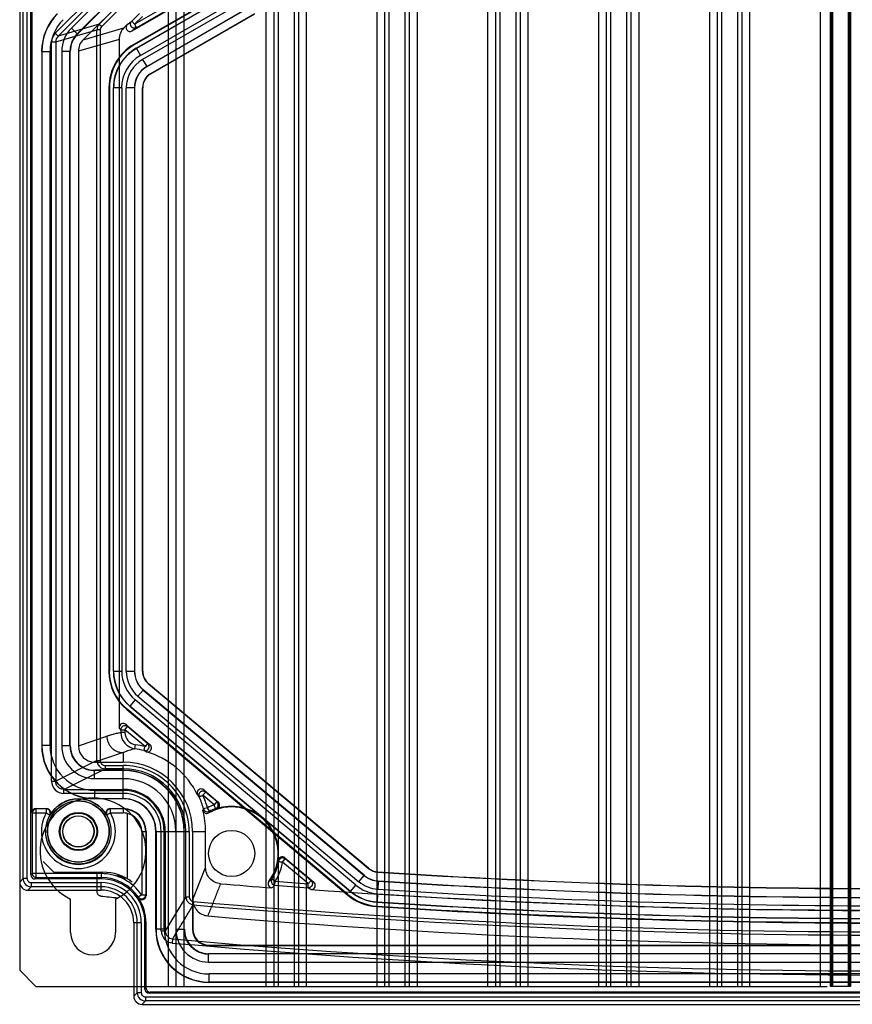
# Model space of a CAD drawing. Header units: millimetres. Extents: x 32 to 247, y 45 to 342.
# Tile 1 of 9: x 32 to 134, y 45 to 165. Entities that reach past the tile are written whole.
import ezdxf

# ---------------------------------------------------------------- set-up
doc = ezdxf.new("R2010")
doc.units = ezdxf.units.MM
doc.header["$LTSCALE"] = 25.054932
doc.layers.get('0').update_dxf_attribs({"linetype": 'CONTINUOUS'})

msp = doc.modelspace()

# ---------------------------------------------------------------- linework, layer by layer
at = {"color": 7, "linetype": 'Continuous'}
for p, q in [((50.35, 339.43), (50.35, 46.83)), ((51.35, 46.83), (51.35, 339.43)), ((52.35, 46.83), (52.35, 339.43)), ((32.15, 337.43), (32.15, 48.83)), ((32.57, 60.05), (32.57, 326.42)), ((33.07, 60.05), (33.07, 326.43)), ((33.52, 60.5), (33.52, 325.76)), ((33.65, 314.78), (33.65, 68.13)), ((62.36, 289.43), (62.36, 46.83)), ((63.36, 46.83), (63.36, 289.43)), ((63.85, 289.43), (63.85, 46.83)), ((65.85, 46.83), (65.85, 289.43)), ((66.34, 289.43), (66.34, 46.83)), ((67.34, 46.83), (67.34, 289.43)), ((75.96, 289.43), (75.96, 46.83)), ((76.96, 46.83), (76.96, 289.43)), ((77.45, 289.43), (77.45, 46.83)), ((79.45, 46.83), (79.45, 289.43)), ((79.94, 289.43), (79.94, 46.83)), ((80.94, 46.83), (80.94, 289.43)), ((89.56, 289.43), (89.56, 46.83)), ((90.56, 46.83), (90.56, 289.43)), ((91.05, 289.43), (91.05, 46.83)), ((93.05, 46.83), (93.05, 289.43)), ((93.54, 289.43), (93.54, 46.83)), ((94.54, 46.83), (94.54, 289.43)), ((103.16, 289.43), (103.16, 46.83)), ((104.16, 46.83), (104.16, 289.43)), ((104.65, 289.43), (104.65, 46.83)), ((106.65, 46.83), (106.65, 289.43)), ((107.14, 289.43), (107.14, 46.83)), ((108.14, 46.83), (108.14, 289.43)), ((116.76, 289.43), (116.76, 46.83)), ((117.76, 46.83), (117.76, 289.43)), ((118.25, 289.43), (118.25, 46.83)), ((120.25, 46.83), (120.25, 289.43)), ((120.74, 289.43), (120.74, 46.83)), ((121.74, 46.83), (121.74, 289.43)), ((130.36, 289.43), (130.36, 46.83)), ((131.61, 46.83), (131.61, 289.43)), ((131.75, 46.83), (131.75, 289.43)), ((131.85, 289.43), (131.85, 46.83)), ((133.85, 46.83), (133.85, 289.43)), ((133.95, 46.83), (133.95, 289.43)), ((134.09, 289.43), (134.09, 46.83)), ((42.9, 170.09), (36.51, 163.7)), ((36.86, 163.35), (43.25, 169.74)), ((38.5, 164.33), (43.57, 169.41)), ((58.92, 169.7), (46.15, 162.32)), ((58.95, 169.65), (46.2, 162.29)), ((46.45, 161.86), (59.2, 169.22)), ((59.21, 169.2), (46.47, 161.85)), ((44.28, 168.7), (39.2, 163.62)), ((44.3, 168.68), (39.23, 163.61)), ((45.01, 167.98), (39.94, 162.91)), ((45.04, 167.95), (41.92, 164.83)), ((45.95, 163.99), (53.17, 168.16)), ((46.24, 164.82), (52.79, 168.6)), ((53.04, 168.17), (46.49, 164.38)), ((46.97, 160.98), (59.71, 168.34)), ((59.99, 167.84), (47.23, 160.48)), ((42.21, 164.55), (45.32, 167.66)), ((47.73, 159.61), (60.49, 166.98)), ((60.5, 166.97), (47.75, 159.6)), ((46.85, 166.13), (45.89, 165.17)), ((47.2, 165.78), (46.24, 164.82)), ((48.22, 158.76), (60.98, 166.13)), ((48.25, 158.74), (61, 166.1)), ((41.92, 164.83), (36.86, 163.35)), ((39.2, 163.62), (38.5, 164.33)), ((39.94, 162.91), (44.94, 164.37)), ((41.92, 164.83), (42.21, 164.55)), ((45.34, 164.78), (44.94, 164.37)), ((45.34, 164.78), (45.89, 165.17)), ((46.24, 164.82), (45.89, 165.17)), ((46.49, 164.38), (45.95, 163.99)), ((36.51, 163.7), (36.86, 163.35)), ((36.57, 162.64), (41.63, 164.12)), ((39.23, 163.61), (39.2, 163.62)), ((41.63, 74.52), (41.63, 164.12)), ((42.03, 164.12), (41.63, 164.12)), ((42.03, 164.12), (42.03, 74.52)), ((36.07, 71.99), (36.07, 162.64)), ((36.07, 162.64), (36.57, 162.64)), ((36.57, 162.64), (36.57, 71.99)), ((44.36, 162.96), (39.35, 161.49)), ((44.36, 162.96), (44.36, 78.57)), ((46.2, 162.29), (46.15, 162.32)), ((46.45, 161.86), (46.47, 161.85)), ((46.47, 161.85), (46.97, 160.98)), ((34.85, 161.49), (34.85, 76.33)), ((34.88, 161.48), (34.85, 161.49)), ((34.88, 161.48), (34.88, 76.36)), ((34.88, 161.48), (35.88, 161.48)), ((35.88, 76.36), (35.88, 161.48)), ((37.32, 161.5), (37.32, 76.31)), ((37.32, 161.5), (38.32, 161.5)), ((38.32, 76.31), (38.32, 161.5)), ((38.35, 161.49), (38.32, 161.5)), ((38.35, 76.33), (38.35, 161.49)), ((39.35, 161.49), (39.35, 76.33)), ((47.23, 160.48), (47.73, 159.61)), ((47.73, 159.61), (47.75, 159.6)), ((48.25, 158.74), (48.22, 158.76)), ((43.1, 157.04), (43.1, 85.45)), ((43.15, 157.01), (43.1, 157.04)), ((43.15, 157.01), (43.15, 85.48)), ((43.65, 85.48), (43.65, 157.01)), ((43.65, 157.01), (43.67, 157)), ((43.67, 85.49), (43.67, 157)), ((44.67, 157), (43.67, 157)), ((44.67, 157), (44.67, 85.49)), ((45.23, 85.47), (45.23, 157.02)), ((46.23, 157.02), (45.23, 157.02)), ((46.23, 157.02), (46.23, 85.47)), ((46.23, 157.02), (46.25, 157.01)), ((46.25, 157.01), (46.25, 85.48)), ((47.22, 85.46), (47.22, 157.03)), ((47.25, 157.01), (47.22, 157.03)), ((47.25, 85.48), (47.25, 157.01)), ((43.15, 85.48), (43.1, 85.45)), ((43.65, 85.48), (43.67, 85.49)), ((43.67, 85.49), (44.67, 85.49)), ((45.23, 85.47), (46.23, 85.47)), ((46.23, 85.47), (46.25, 85.48)), ((47.25, 85.48), (47.22, 85.46)), ((47.96, 83.95), (47.93, 83.93)), ((74.91, 61.3), (47.93, 83.93)), ((74.93, 61.33), (47.96, 83.95)), ((47.31, 83.17), (46.66, 82.41)), ((46.66, 82.41), (73.76, 59.67)), ((47.31, 83.17), (47.32, 83.18)), ((47.31, 83.17), (74.41, 60.44)), ((74.41, 60.46), (47.32, 83.18)), ((45.65, 81.19), (45.67, 81.2)), ((72.74, 58.46), (45.65, 81.19)), ((46.31, 81.96), (45.67, 81.2)), ((45.67, 81.2), (72.75, 58.48)), ((73.39, 59.25), (46.31, 81.96)), ((45.33, 80.81), (45.28, 80.78)), ((45.28, 80.78), (72.4, 58.03)), ((72.42, 58.08), (45.33, 80.81)), ((44.57, 78.3), (44.36, 78.57)), ((45.07, 78.3), (45.39, 78.68)), ((45.18, 78.95), (48.14, 76.46)), ((45.18, 78.95), (45.39, 78.68)), ((47.85, 76.61), (45.39, 78.68)), ((39.35, 76.33), (42.85, 77.5)), ((44.57, 78.3), (44.57, 77.95)), ((45.07, 77.95), (44.57, 77.95)), ((47.53, 76.23), (45.07, 78.3)), ((45.07, 78.3), (45.07, 77.95)), ((34.88, 76.36), (34.85, 76.33)), ((35.88, 76.36), (34.88, 76.36)), ((38.32, 76.31), (37.32, 76.31)), ((38.32, 76.31), (38.35, 76.33)), ((46.29, 75.97), (46.36, 76.46)), ((47.85, 76.61), (47.53, 76.23)), ((44.85, 75.5), (41.35, 74.33)), ((44.85, 75.5), (44.85, 74.33)), ((41.63, 74.52), (36.57, 71.99)), ((41.35, 74.33), (44.85, 74.33)), ((41.63, 74.52), (42.03, 74.52)), ((42.63, 73.92), (44.85, 73.92)), ((42.63, 73.92), (42.63, 73.52)), ((44.85, 69.83), (44.85, 73.92)), ((37.57, 70.99), (42.63, 73.52)), ((41.32, 73.31), (41.35, 73.33)), ((44.85, 73.31), (41.32, 73.31)), ((41.32, 72.31), (41.32, 73.31)), ((44.85, 73.33), (41.35, 73.33)), ((44.85, 73.52), (42.63, 73.52)), ((36.07, 71.99), (36.57, 71.99)), ((41.32, 72.31), (44.85, 72.31)), ((37.57, 70.99), (44.85, 70.99)), ((37.57, 70.49), (37.57, 70.99)), ((44.85, 70.49), (37.57, 70.49)), ((41.38, 70.86), (44.85, 70.86)), ((41.38, 69.86), (41.38, 70.86)), ((54.62, 70.28), (54.94, 70.66)), ((56.02, 69.11), (54.62, 70.28)), ((54.74, 70.92), (56.48, 69.46)), ((56.34, 69.49), (54.94, 70.66)), ((41.38, 69.86), (41.35, 69.83)), ((44.85, 69.83), (41.35, 69.83)), ((41.38, 69.86), (44.85, 69.86)), ((56.34, 69.49), (56.02, 69.11)), ((56.34, 69.49), (56.48, 69.46)), ((33.69, 68.1), (33.65, 68.13)), ((33.69, 68.1), (35.41, 68.1)), ((33.69, 68.1), (33.69, 60.67)), ((34.19, 68.6), (34.15, 68.63)), ((34.15, 68.63), (35.47, 68.63)), ((35.41, 68.6), (34.19, 68.6)), ((34.19, 60.17), (34.19, 68.6)), ((35.41, 68.6), (35.47, 68.63)), ((35.41, 68.6), (35.41, 68.1)), ((35.84, 67.85), (35.9, 67.88)), ((42.8, 67.88), (42.86, 67.85)), ((42.86, 67.85), (43.29, 68.1)), ((43.23, 68.63), (44.85, 68.63)), ((43.23, 68.63), (43.29, 68.6)), ((44.85, 68.6), (43.29, 68.6)), ((43.29, 68.1), (44.85, 68.1)), ((44.85, 68.63), (44.85, 68.1)), ((45.35, 68.05), (45.35, 60.03)), ((55.19, 68.74), (54.71, 68.6)), ((55.42, 68.3), (55.19, 68.74)), ((55.42, 68.3), (55.35, 68.11)), ((56.32, 68.61), (56.19, 68.64)), ((47.12, 65.83), (47.65, 65.83)), ((47.12, 65.83), (47.12, 58.06)), ((47.62, 65.83), (47.62, 58.06)), ((47.65, 65.83), (47.65, 57.95)), ((48.85, 65.83), (52.94, 65.83)), ((48.85, 53.83), (48.85, 65.83)), ((48.88, 65.83), (48.88, 53.86)), ((49.51, 53.65), (49.51, 65.83)), ((49.88, 53.86), (49.88, 65.83)), ((50.01, 65.83), (50.01, 53.65)), ((51.32, 65.83), (51.32, 53.81)), ((52.32, 53.81), (52.32, 65.83)), ((52.54, 57.83), (52.54, 65.83)), ((52.94, 65.83), (52.94, 57.83)), ((53.35, 65.83), (54.96, 65.83)), ((53.35, 65.83), (53.35, 53.83)), ((54.96, 61.42), (54.96, 65.83)), ((35.02, 62.16), (36.35, 60.83)), ((63.91, 62.16), (63.86, 62.28)), ((64.4, 62.08), (64.72, 62.46)), ((67.56, 59.43), (64.4, 62.08)), ((64.67, 62.59), (68.24, 59.6)), ((64.67, 62.59), (64.72, 62.46)), ((67.88, 59.81), (64.72, 62.46)), ((33.52, 60.5), (33.69, 60.67)), ((42.15, 60.67), (33.69, 60.67)), ((36.35, 60.83), (42.35, 60.83)), ((41.65, 58.4), (41.65, 60.83)), ((42.15, 60.67), (42.15, 60)), ((53.39, 57.47), (54.96, 61.42)), ((73.76, 59.67), (74.41, 60.44)), ((74.41, 60.44), (74.41, 60.46)), ((74.93, 61.33), (74.91, 61.3)), ((76.07, 60.83), (76.08, 60.87)), ((76.08, 60.87), (76.07, 60.83)), ((32.57, 60.05), (32.15, 59.63)), ((33.07, 60.05), (32.57, 60.05)), ((33.57, 59.55), (42.15, 59.55)), ((33.57, 59.55), (33.57, 59.05)), ((34.19, 60.17), (34.02, 60)), ((42.15, 60), (34.02, 60)), ((34.19, 60.17), (42.15, 60.17)), ((42.15, 58.63), (42.15, 59.55)), ((44.71, 60.27), (44.6, 60.17)), ((44.71, 60.27), (44.88, 60.25)), ((63.46, 59.23), (63.5, 59.73)), ((67.53, 58.93), (67.56, 59.43)), ((67.88, 59.81), (68.24, 59.6)), ((72.75, 58.48), (73.39, 59.25)), ((76.14, 59.75), (76.08, 58.75)), ((76.15, 59.76), (76.14, 59.75)), ((33.15, 58.63), (33.57, 59.05)), ((33.15, 58.63), (42.15, 58.63)), ((42.15, 59.05), (33.57, 59.05)), ((47.12, 58.06), (46.7, 57.78)), ((47.62, 58.06), (47.65, 57.95)), ((67.88, 58.72), (67.53, 58.93)), ((72.42, 58.08), (72.4, 58.03)), ((72.74, 58.46), (72.75, 58.48)), ((76.05, 58.18), (75.99, 57.18)), ((38.4, 53.43), (38.4, 57.54)), ((43.9, 57.54), (43.9, 53.43)), ((46.73, 57.67), (46.7, 57.78)), ((52.54, 57.83), (50.01, 53.65)), ((52.54, 57.83), (52.94, 57.83)), ((53.39, 57.47), (53.39, 53.88)), ((53.49, 57.24), (53.45, 56.84)), ((75.99, 57.18), (75.98, 57.17)), ((75.95, 56.67), (75.93, 56.62)), ((47.07, 54.63), (46.15, 54.63)), ((46.15, 54.63), (46.15, 45.63)), ((46.57, 46.05), (46.57, 54.63)), ((47.07, 54.63), (47.07, 46.05)), ((47.52, 54.63), (47.65, 54.63)), ((47.52, 46.5), (47.52, 54.63)), ((47.65, 46.63), (47.65, 54.63)), ((48.88, 53.86), (48.85, 53.83)), ((49.88, 53.86), (48.88, 53.86)), ((49.51, 53.65), (50.01, 53.65)), ((52.32, 53.81), (51.32, 53.81)), ((52.32, 53.81), (52.35, 53.83)), ((53.35, 53.83), (53.39, 53.88)), ((50.88, 52.16), (50.92, 52.65)), ((55.32, 50.81), (55.35, 50.83)), ((223.98, 50.81), (55.32, 50.81)), ((55.32, 49.81), (55.32, 50.81)), ((55.35, 51.83), (55.39, 51.88)), ((55.35, 51.83), (223.95, 51.83)), ((223.95, 50.83), (55.35, 50.83)), ((55.39, 51.88), (139.65, 51.9)), ((55.32, 49.81), (223.98, 49.81)), ((32.15, 48.83), (34.15, 46.83)), ((223.92, 48.36), (55.38, 48.36)), ((55.38, 47.36), (55.38, 48.36)), ((55.38, 47.36), (55.35, 47.33)), ((223.95, 47.33), (55.35, 47.33)), ((55.38, 47.36), (223.92, 47.36)), ((34.15, 46.83), (131.2, 46.83)), ((46.57, 46.05), (46.15, 45.63)), ((47.07, 46.05), (46.57, 46.05)), ((47.52, 46.5), (47.65, 46.63)), ((48.15, 46.13), (48.02, 46)), ((231.28, 46), (48.02, 46)), ((231.15, 46.13), (48.15, 46.13)), ((131.81, 46.83), (131.61, 46.83)), ((133.85, 46.83), (131.85, 46.83)), ((134.09, 46.83), (133.89, 46.83)), ((47.15, 44.63), (47.57, 45.05)), ((47.57, 45.55), (231.73, 45.55)), ((47.57, 45.55), (47.57, 45.05)), ((231.73, 45.05), (47.57, 45.05)), ((47.15, 44.63), (232.15, 44.63))]:
    msp.add_line(p, q, dxfattribs=at)
for centre, radius in [((39.35, 65.83), 4), ((39.35, 65.83), 3.78), ((39.35, 65.83), 3.75), ((39.35, 65.83), 2.34), ((39.35, 65.83), 2.27), ((39.35, 65.83), 2.25), ((39.35, 65.83), 1.92), ((39.35, 65.83), 1.9), ((58.15, 63.13), 2.83)]:
    msp.add_circle(centre, radius, dxfattribs=at)
for centre, radius, start, end in [((41.38, 161.48), 6.5, 135.0009, 179.9991), ((41.38, 161.48), 5.5, 134.9996, 180.0005), ((41.32, 161.5), 4, 134.9997, 180.0003), ((42.63, 164.12), 1, 135.0252, 180.0168), ((42.63, 164.12), 0.6, 134.9917, 179.9806), ((37.57, 162.64), 1.5, 134.978, 179.9881), ((37.57, 162.64), 1, 134.9458, 179.9444), ((49.27, 157), 5.6, 120.0013, 179.9987), ((49.26, 157), 4.6, 119.9933, 180.0055), ((49.23, 157.02), 4, 120.0046, 179.9949), ((49.23, 157.02), 3, 119.9904, 180.006), ((49.25, 157.01), 2, 119.9993, 180.0007), ((49.27, 85.49), 5.6, 180.0012, 230.0076), ((49.27, 85.49), 4.6, 179.9994, 230.0093), ((49.23, 85.47), 4, 180.0037, 230.0048), ((49.23, 85.47), 3, 179.9948, 230.0114), ((49.25, 85.48), 2, 179.9996, 230.0092), ((45.07, 78.3), 0.5, 135.1798, 179.7793), ((46.57, 77.95), 2, 180.0226, 261.9418), ((46.57, 77.95), 1.5, 180.0405, 261.9971), ((41.35, 76.33), 6.5, 179.9975, 270.0127), ((41.38, 76.36), 6.5, 180.0003, 269.9997), ((41.38, 76.36), 5.5, 179.9956, 270.0041), ((41.32, 76.31), 4, 179.9958, 270.0042), ((44.85, 65.83), 10.74, 75.5535, 81.9361), ((38.62, 58.65), 20.19, 61.8766, 62.806), ((49.15, 64.79), 11.54, 104.3901, 111.8936), ((44.85, 65.83), 10.24, 75.555, 81.9388), ((37.47, 56.92), 21.29, 61.332, 62.1747), ((44.85, 65.83), 10.17, 26.1722, 73.8431), ((47.52, 76.24), 0.507, 320.0355, 324.3998), ((42.63, 74.52), 1, 180.0345, 269.9781), ((42.63, 74.52), 0.6, 180.0239, 270.0581), ((44.85, 65.83), 8.5, 0, 90), ((44.85, 65.83), 8.09, 359.9997, 90.0003), ((44.85, 65.83), 7.69, 0, 90), ((44.85, 65.83), 7.5, 0, 90), ((44.85, 65.83), 7.47, 0, 90), ((37.57, 71.99), 1.5, 180.034, 270.0647), ((44.85, 65.83), 6.47, 360, 90), ((44.85, 65.83), 5.16, 0, 90), ((44.85, 65.83), 5.03, 359.9963, 90.0037), ((44.85, 65.83), 4.66, 0, 90), ((37.21, 56.91), 21.47, 37.8203, 38.654), ((44.85, 65.83), 10.24, 15.7037, 24.4641), ((44.85, 65.83), 10.74, 15.7037, 24.4641), ((39.1, 58.64), 19.89, 37.1942, 38.137), ((41.15, 63.43), 6.5, 295.029, 244.971), ((39.35, 65.83), 4.01, 30.6735, 149.3265), ((44.85, 65.83), 4.03, 0, 90), ((44.85, 65.83), 4, 0, 90), ((58.15, 63.13), 6.34, 109.6144, 117.8654), ((58.15, 63.13), 5.71, 323.2399, 119.3791), ((56.16, 69.08), 0.5, 288.4748, 50.0262), ((58.15, 63.13), 5.77, 351.5259, 108.4918), ((56.02, 69.11), 0.5, 321.7791, 49.8922), ((34.19, 68.1), 0.5, 90.0206, 179.9794), ((39.35, 65.83), 4.54, 150.0996, 29.9003), ((39.35, 65.83), 4.04, 150.0996, 29.9004), ((35.41, 68.1), 0.5, 330.1431, 89.9565), ((35.47, 68.13), 0.5, 329.3105, 90.0163), ((43.23, 68.13), 0.5, 89.9845, 210.6887), ((43.29, 68.1), 0.5, 121.6533, 209.8559), ((43.29, 68.1), 0.5, 90.032, 121.661), ((44.85, 65.83), 2.8, 0, 90), ((44.85, 65.83), 2.76, 0, 90), ((44.85, 65.83), 2.27, 359.9996, 90.0004), ((34.29, 77.75), 22.37, 335.3321, 335.8579), ((44.85, 65.83), 10.11, 0, 14.8133), ((55.1, 68.54), 0.5, 194.8059, 299.3884), ((55.19, 68.74), 0.5, 195.7577, 297.8375), ((58.15, 63.13), 5.84, 109.6143, 117.8652), ((56.02, 69.11), 0.5, 289.6468, 321.7871), ((58.15, 63.13), 5.84, 327.5397, 350.4034), ((58.15, 63.13), 6.34, 327.5397, 350.4034), ((64.35, 62.21), 0.5, 49.9926, 171.5421), ((64.4, 62.08), 0.5, 50.125, 170.3592), ((34.19, 60.67), 0.5, 180.0206, 269.9794), ((42.15, 54.63), 6.03, 34.6435, 90), ((42.35, 54.83), 6, 52.9303, 90), ((44.75, 60.76), 0.501, 214.7116, 264.7099), ((76.33, 62.74), 3, 230.0009, 266.3453), ((76.2, 62.83), 2, 230.0087, 266.3339), ((76.21, 62.86), 2, 230.0087, 266.3342), ((139.65, 1053.13), 994.33, 266.33378, 273.66566), ((139.65, 1053.13), 994.3, 266.33444, 273.66487), ((33.57, 60.05), 1, 180.0349, 269.9651), ((33.57, 60.05), 0.5, 179.9837, 270.0163), ((42.15, 54.63), 5.54, 34.6435, 90), ((42.15, 54.63), 5.37, 0, 90), ((42.15, 54.63), 4.92, 0, 90), ((139.65, 1053.13), 997.5, 264.53222, 264.56418), ((139.65, 1053.13), 997.16, 265.23335, 265.59639), ((58.01, 66), 7.85, 306.9219, 310.2247), ((63.5, 59.73), 0.499, 147.5998, 176.9534), ((63.5, 59.73), 0.501, 176.9552, 265.4849), ((57.86, 65.56), 8.45, 308.1658, 311.4867), ((139.65, 1053.13), 996.82, 265.61656, 265.8507), ((139.65, 1053.13), 996.32, 265.61656, 265.8507), ((76.35, 62.77), 4.6, 230.0075, 266.3447), ((76.33, 62.74), 4, 230.0122, 266.3383), ((139.65, 1053.13), 995.42, 266.34214, 273.6588), ((139.65, 1053.13), 995.4, 266.34229, 273.65862), ((42.15, 54.63), 4.42, 0, 90), ((42.15, 54.63), 4, 0, 90), ((139.65, 1053.13), 997, 265.87214, 269.7434), ((76.32, 62.7), 6.1, 230.0087, 266.3415), ((76.35, 62.77), 5.6, 230.0098, 266.3415), ((139.65, 1053.13), 996.98, 266.34259, 273.65827), ((139.65, 1053.13), 996.42, 266.34199, 273.65898), ((139.65, 1053.13), 1000, 264.40193, 264.52206), ((47.15, 57.95), 0.5, 213.4789, 0.0795), ((42.15, 54.63), 5.5, 0, 33.5558), ((53.54, 57.83), 1, 180.0055, 265.029), ((53.54, 57.83), 0.6, 179.9631, 265.045), ((139.65, 1053.13), 1000.02, 265.05523, 274.94477), ((139.65, 1053.13), 999.62, 265.05523, 274.94477), ((139.65, 1053.13), 998, 266.34229, 273.65863), ((139.65, 1053.13), 997.98, 266.34244, 273.65845), ((139.65, 1053.13), 998.55, 266.34129, 273.65982), ((139.65, 1053.13), 998.5, 266.34228, 273.65863), ((139.65, 1053.13), 1001.22, 265.16289, 274.83711), ((41.15, 53.43), 2.75, 180, 360), ((55.38, 53.86), 6.5, 180.0003, 269.9997), ((51.01, 53.65), 1.5, 179.9715, 264.9222), ((55.38, 53.86), 5.5, 179.9956, 270.0041), ((51.01, 53.65), 0.999, 179.8658, 264.9402), ((55.32, 53.81), 4, 179.9958, 270.0042), ((139.65, 1053.13), 1004.91, 264.93184, 275.06816), ((139.65, 1053.13), 1004.41, 264.93185, 275.06815), ((47.57, 46.05), 1, 180.0349, 269.9651), ((47.57, 46.05), 0.5, 179.9846, 270.0149)]:
    msp.add_arc(centre, radius, start, end, dxfattribs=at)
for centre, major_axis, ratio, start_param, end_param in [((41.35, 161.49), (-6.01, 2.49), 0.999822, -0.392636, 0.392636), ((46.36, 162.96), (1.92, 0.56), 0.998512, 2.071451, 2.856624), ((45.7, 164.42), (-0.41, -0.298), 0.986303, -1.411417, 1.464788), ((41.35, 161.49), (2.77, -1.15), 0.999822, 2.748957, 3.534229), ((41.35, 161.49), (-1.92, -0.56), 0.998512, -1.070142, -0.284969), ((49.2, 157.04), (5.28, -3.05), 0.999797, 2.618082, 3.665103), ((49.25, 157.01), (5.28, -3.05), 0.999797, 2.618082, 3.665103), ((49.25, 157.01), (4.85, -2.8), 0.999797, 2.618082, 3.665103), ((49.25, 157.01), (-2.6, 1.5), 0.999797, -0.523511, 0.523511), ((49.22, 157.03), (1.73, -1), 0.999797, 2.618082, 3.665103), ((49.2, 85.45), (5.53, 2.58), 0.999815, 2.705254, 3.577931), ((49.25, 85.48), (5.53, 2.58), 0.999815, 2.705254, 3.577931), ((49.25, 85.48), (5.08, 2.37), 0.999815, 2.705254, 3.577931), ((49.25, 85.48), (-2.72, -1.27), 0.999815, -0.436338, 0.436338), ((49.22, 85.46), (1.81, 0.85), 0.999815, 2.705254, 3.577931), ((44.86, 78.56), (0.31, -0.395), 0.996419, 1.778688, 4.044995), ((41.35, 76.33), (2.12, 2.12), 0.999695, 2.356336, 3.926849), ((41.35, 76.33), (-1.9, -0.63), 0.998478, -0.32105, 1.248833), ((34.15, 68.13), (-0.354, 0.354), 0.999695, -0.785246, 0.785246), ((34.02, 60.5), (0.354, 0.354), 0.999695, 2.356347, 3.926839), ((76.34, 62.76), (1.12, 2.79), 0.999831, 2.824575, 3.458613), ((76.2, 62.83), (0.74, 1.86), 0.999831, -3.45854, -2.824651), ((33.15, 59.63), (0.708, 0.708), 0.998783, 2.356803, 3.926382), ((76.34, 62.76), (-2.27, -5.66), 0.999831, -0.317015, 0.317023), ((76.34, 62.76), (2.08, 5.2), 0.999831, -3.458613, -2.824575), ((55.35, 53.83), (-4.6, -4.6), 0.999695, -0.785262, 0.785262), ((55.35, 53.83), (2.12, 2.12), 0.999695, 2.356336, 3.926849), ((55.35, 53.83), (1.41, 1.41), 0.999695, 2.356347, 3.926839), ((55.39, 53.88), (1.41, 1.41), 0.999695, -3.926839, -2.356347), ((48.02, 46.5), (0.354, 0.354), 0.999695, 2.356347, 3.926839), ((48.15, 46.63), (0.354, 0.354), 0.999695, -3.926839, -2.356347), ((47.15, 45.63), (0.708, 0.708), 0.998783, 2.356803, 3.926382)]:
    msp.add_ellipse(centre, major_axis=major_axis, ratio=ratio, start_param=start_param, end_param=end_param, dxfattribs=at)
for points, knots in [([(46.49, 164.38), (46.45, 164.36), (46.36, 164.33), (46.24, 164.31), (46.12, 164.33), (46.02, 164.37), (45.94, 164.42), (45.88, 164.48), (45.83, 164.54), (45.78, 164.62), (45.75, 164.71), (45.74, 164.82), (45.75, 164.94), (45.8, 165.06), (45.85, 165.14), (45.89, 165.17)], [0, 0, 0, 0, 0.098854, 0.187878, 0.269056, 0.341975, 0.407453, 0.464301, 0.520147, 0.581517, 0.649749, 0.724817, 0.807504, 0.89881, 1, 1, 1, 1]), ([(46.24, 164.82), (46.25, 164.81), (46.26, 164.79), (46.27, 164.76), (46.3, 164.73), (46.32, 164.73), (46.34, 164.72)], [0, 0, 0, 0, 0.248558, 0.44514, 0.658459, 1, 1, 1, 1]), ([(46.4, 164.5), (46.39, 164.52), (46.37, 164.57), (46.36, 164.64), (46.34, 164.69), (46.34, 164.72)], [0, 0, 0, 0, 0.300367, 0.645647, 1, 1, 1, 1]), ([(46.49, 164.38), (46.5, 164.39), (46.54, 164.41), (46.49, 164.43), (46.44, 164.44), (46.41, 164.48), (46.4, 164.5)], [0, 0, 0, 0, 0.209306, 0.342548, 0.616421, 1, 1, 1, 1]), ([(39.2, 163.62), (39.06, 163.48), (38.81, 163.18), (38.53, 162.66), (38.36, 162.09), (38.32, 161.7), (38.32, 161.5)], [0, 0, 0, 0, 0.250003, 0.500005, 0.750004, 1, 1, 1, 1]), ([(45.39, 78.68), (45.32, 78.73), (45.17, 78.81), (44.92, 78.79), (44.77, 78.71), (44.71, 78.65)], [0, 0, 0, 0, 0.332831, 0.666223, 1, 1, 1, 1]), ([(44.57, 77.95), (44.37, 77.91), (43.99, 77.83), (43.42, 77.68), (43.04, 77.56), (42.85, 77.5)], [0, 0, 0, 0, 0.332749, 0.665911, 1, 1, 1, 1]), ([(42.85, 77.5), (42.85, 77.38), (42.88, 77.13), (42.98, 76.75), (43.17, 76.39), (43.43, 76.08), (43.75, 75.82), (44.11, 75.63), (44.48, 75.52), (44.73, 75.5), (44.85, 75.5)], [0, 0, 0, 0, 0.116569, 0.240123, 0.368803, 0.500192, 0.631548, 0.760139, 0.883568, 1, 1, 1, 1]), ([(44.57, 78.3), (44.59, 78.29), (44.67, 78.3), (44.84, 78.3), (44.98, 78.3), (45.07, 78.3)], [0, 0, 0, 0, 0.139011, 0.487297, 1, 1, 1, 1]), ([(38.32, 76.31), (38.32, 76.11), (38.36, 75.72), (38.53, 75.15), (38.81, 74.63), (39.19, 74.17), (39.65, 73.8), (40.17, 73.52), (40.73, 73.35), (41.13, 73.31), (41.32, 73.31)], [0, 0, 0, 0, 0.12498, 0.249973, 0.374984, 0.500005, 0.625024, 0.750032, 0.875022, 1, 1, 1, 1]), ([(47.4, 75.75), (47.4, 75.75), (47.37, 75.77), (47.43, 75.8), (47.45, 75.87), (47.47, 75.98), (47.47, 76.1), (47.51, 76.19), (47.53, 76.23)], [0, 0, 0, 0, 0.049454, 0.125934, 0.266675, 0.468271, 0.740155, 1, 1, 1, 1]), ([(47.68, 75.6), (47.77, 75.57), (47.96, 75.57), (48.2, 75.72), (48.33, 75.97), (48.32, 76.25), (48.21, 76.41), (48.14, 76.46)], [0, 0, 0, 0, 0.198862, 0.400309, 0.603043, 0.803361, 1, 1, 1, 1]), ([(47.91, 75.91), (47.94, 75.94), (47.97, 76), (48.01, 76.09), (48.03, 76.18), (48.03, 76.29), (48, 76.4), (47.95, 76.52), (47.89, 76.58), (47.85, 76.61)], [0, 0, 0, 0, 0.148962, 0.260326, 0.380963, 0.514159, 0.66035, 0.820393, 1, 1, 1, 1]), ([(47.4, 75.75), (47.43, 75.74), (47.5, 75.73), (47.58, 75.73), (47.66, 75.75), (47.73, 75.77), (47.79, 75.8), (47.84, 75.84), (47.88, 75.87), (47.9, 75.9), (47.91, 75.91)], [0, 0, 0, 0, 0.168894, 0.324698, 0.466432, 0.595127, 0.71132, 0.81861, 0.906179, 1, 1, 1, 1]), ([(37.57, 70.99), (37.44, 70.99), (37.17, 71.04), (36.84, 71.27), (36.62, 71.6), (36.57, 71.86), (36.57, 71.99)], [0, 0, 0, 0, 0.250231, 0.500319, 0.750253, 1, 1, 1, 1]), ([(54.74, 70.92), (54.68, 70.98), (54.5, 71.06), (54.22, 71.03), (54, 70.85), (53.9, 70.58), (53.94, 70.4), (53.98, 70.32)], [0, 0, 0, 0, 0.19882, 0.400303, 0.603028, 0.803251, 1, 1, 1, 1]), ([(54.94, 70.66), (54.9, 70.7), (54.83, 70.74), (54.71, 70.77), (54.62, 70.78), (54.54, 70.77), (54.46, 70.75), (54.39, 70.72), (54.33, 70.68), (54.27, 70.64), (54.22, 70.58), (54.18, 70.51), (54.14, 70.43), (54.12, 70.34), (54.12, 70.22), (54.14, 70.13), (54.17, 70.07)], [0, 0, 0, 0, 0.122203, 0.191951, 0.259713, 0.324328, 0.385403, 0.442211, 0.494663, 0.547126, 0.603946, 0.665037, 0.72967, 0.797451, 0.867218, 1, 1, 1, 1]), ([(54.32, 70.15), (54.29, 70.14), (54.25, 70.12), (54.21, 70.09), (54.19, 70.04), (54.17, 70.07), (54.17, 70.07)], [0, 0, 0, 0, 0.42303, 0.711563, 0.866017, 1, 1, 1, 1]), ([(54.32, 70.15), (54.35, 70.17), (54.42, 70.18), (54.53, 70.21), (54.6, 70.25), (54.62, 70.28)], [0, 0, 0, 0, 0.342218, 0.676723, 1, 1, 1, 1]), ([(56.19, 68.64), (56.17, 68.65), (56.16, 68.74), (56.1, 68.89), (56.05, 69.03), (56.02, 69.11)], [0, 0, 0, 0, 0.131274, 0.482302, 1, 1, 1, 1]), ([(35.41, 68.1), (35.43, 68.09), (35.48, 68.06), (35.54, 68.02), (35.58, 68), (35.6, 67.99)], [0, 0, 0, 0, 0.344913, 0.680912, 1, 1, 1, 1]), ([(35.6, 67.99), (35.64, 67.97), (35.72, 67.92), (35.79, 67.89), (35.83, 67.84), (35.84, 67.85)], [0, 0, 0, 0, 0.509065, 0.86154, 1, 1, 1, 1]), ([(43.29, 68.1), (43.29, 68.18), (43.29, 68.32), (43.29, 68.49), (43.29, 68.57), (43.29, 68.6)], [0, 0, 0, 0, 0.486748, 0.847978, 1, 1, 1, 1]), ([(63.91, 62.16), (63.91, 62.15), (63.97, 62.16), (64.05, 62.13), (64.13, 62.12), (64.18, 62.11)], [0, 0, 0, 0, 0.123596, 0.460215, 1, 1, 1, 1]), ([(64.18, 62.11), (64.21, 62.11), (64.25, 62.1), (64.33, 62.09), (64.38, 62.08), (64.4, 62.08)], [0, 0, 0, 0, 0.318765, 0.654442, 1, 1, 1, 1]), ([(44.17, 60.53), (44.2, 60.43), (44.31, 60.26), (44.51, 60.18), (44.6, 60.17)], [0, 0, 0, 0, 0.500124, 1, 1, 1, 1]), ([(56.79, 59.42), (56.54, 59.44), (56.05, 59.58), (55.45, 60.03), (55.05, 60.67), (54.96, 61.17), (54.96, 61.42)], [0, 0, 0, 0, 0.250359, 0.499663, 0.749081, 1, 1, 1, 1]), ([(56.79, 59.42), (56.61, 58.98), (56.27, 58.11), (55.75, 56.79), (55.4, 55.91), (55.22, 55.48)], [0, 0, 0, 0, 0.333368, 0.666646, 1, 1, 1, 1]), ([(62.73, 59.72), (62.67, 59.65), (62.6, 59.47), (62.65, 59.2), (62.83, 58.99), (63, 58.92), (63.09, 58.92)], [0, 0, 0, 0, 0.248172, 0.501211, 0.753578, 1, 1, 1, 1]), ([(63.08, 60), (63.09, 60), (63.13, 59.96), (63.2, 59.92), (63.28, 59.87), (63.32, 59.85)], [0, 0, 0, 0, 0.125801, 0.463904, 1, 1, 1, 1]), ([(63.32, 59.85), (63.34, 59.83), (63.38, 59.81), (63.44, 59.77), (63.48, 59.74), (63.5, 59.73)], [0, 0, 0, 0, 0.319645, 0.655694, 1, 1, 1, 1]), ([(67.88, 59.81), (67.91, 59.79), (67.95, 59.75), (68, 59.67), (68.03, 59.6), (68.05, 59.53), (68.06, 59.47), (68.06, 59.41), (68.05, 59.36), (68.04, 59.3), (68.03, 59.24), (68, 59.18), (67.96, 59.12), (67.9, 59.06), (67.83, 59.01), (67.74, 58.96), (67.64, 58.93), (67.56, 58.93), (67.53, 58.93)], [0, 0, 0, 0, 0.075703, 0.144529, 0.207051, 0.264744, 0.315319, 0.36292, 0.403516, 0.446626, 0.495347, 0.548797, 0.607345, 0.671649, 0.742116, 0.819787, 0.905362, 1, 1, 1, 1]), ([(67.88, 59.81), (67.87, 59.82), (67.83, 59.77), (67.81, 59.69), (67.68, 59.58), (67.6, 59.48), (67.56, 59.43)], [0, 0, 0, 0, 0.054886, 0.24997, 0.578405, 1, 1, 1, 1]), ([(67.88, 58.72), (67.97, 58.71), (68.14, 58.74), (68.34, 58.91), (68.44, 59.15), (68.4, 59.41), (68.3, 59.55), (68.24, 59.6)], [0, 0, 0, 0, 0.198969, 0.39997, 0.602285, 0.80257, 1, 1, 1, 1]), ([(42.1, 57.9), (41.98, 57.91), (41.74, 58.03), (41.65, 58.28), (41.65, 58.4)], [0, 0, 0, 0, 0.500002, 1, 1, 1, 1]), ([(47.12, 58.06), (47.15, 58.07), (47.22, 58.08), (47.33, 58.07), (47.4, 58.06), (47.43, 58.06)], [0, 0, 0, 0, 0.341311, 0.684577, 1, 1, 1, 1]), ([(47.4, 57.65), (47.41, 57.66), (47.43, 57.67), (47.45, 57.7), (47.48, 57.72), (47.5, 57.74), (47.52, 57.77), (47.54, 57.81), (47.57, 57.85), (47.59, 57.89), (47.6, 57.94), (47.61, 58), (47.62, 58.04), (47.62, 58.06)], [0, 0, 0, 0, 0.075013, 0.141727, 0.206353, 0.280019, 0.357106, 0.439347, 0.531244, 0.632052, 0.742683, 0.864885, 1, 1, 1, 1]), ([(47.43, 58.06), (47.47, 58.06), (47.53, 58.05), (47.58, 58.09), (47.61, 58.07), (47.62, 58.06)], [0, 0, 0, 0, 0.582097, 0.8833, 1, 1, 1, 1]), ([(46.7, 57.78), (46.73, 57.74), (46.78, 57.68), (46.88, 57.62), (46.98, 57.58), (47.08, 57.56), (47.17, 57.57), (47.25, 57.58), (47.32, 57.61), (47.37, 57.63), (47.4, 57.65)], [0, 0, 0, 0, 0.163304, 0.311841, 0.446894, 0.569726, 0.681599, 0.783504, 0.879365, 1, 1, 1, 1]), ([(50.92, 52.65), (51.2, 53.12), (51.77, 54.05), (52.61, 55.44), (53.17, 56.37), (53.45, 56.84)], [0, 0, 0, 0, 0.333346, 0.666615, 1, 1, 1, 1]), ([(53.39, 57.47), (53.39, 57.22), (53.49, 56.72), (53.89, 56.08), (54.49, 55.63), (54.98, 55.5), (55.22, 55.48)], [0, 0, 0, 0, 0.250915, 0.500359, 0.749676, 1, 1, 1, 1]), ([(52.32, 53.81), (52.32, 53.61), (52.36, 53.22), (52.53, 52.65), (52.81, 52.13), (53.19, 51.67), (53.65, 51.3), (54.17, 51.02), (54.73, 50.85), (55.13, 50.81), (55.32, 50.81)], [0, 0, 0, 0, 0.12498, 0.249973, 0.374984, 0.500005, 0.625024, 0.750032, 0.875022, 1, 1, 1, 1])]:
    msp.add_open_spline(points, degree=3, knots=knots, dxfattribs=at)

doc.saveas('drawing.dxf')
